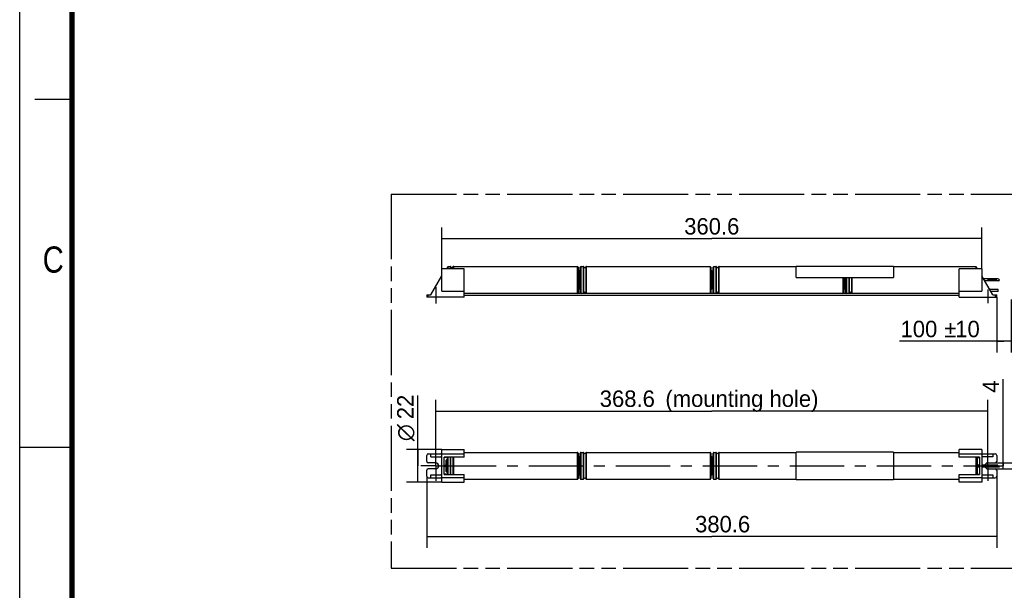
# Model space of a CAD drawing. Header units: millimetres. Extents: x 0 to 210, y 0 to 297.
# Tile 2 of 7: x 0 to 131, y 129 to 206. Entities that reach past the tile are written whole.
import ezdxf
from ezdxf.enums import TextEntityAlignment as Align

# ---------------------------------------------------------------- set-up
doc = ezdxf.new("R2010")
doc.units = ezdxf.units.MM
doc.header["$LTSCALE"] = 19.36
doc.linetypes.add('CENTER', pattern=[0.6, 0.375, -0.075, 0.075, -0.075])
doc.linetypes.add('PHANTOM', pattern=[0.8, 0.45, -0.05, 0.1, -0.05, 0.1, -0.05])
doc.layers.get('0').update_dxf_attribs({"linetype": 'CONTINUOUS'})
for name, color, linetype in [('DEFAULT_3', 7, 'PHANTOM'), ('Z_AXIS', 7, 'CONTINUOUS'), ('Z_DIM_2D', 7, 'CONTINUOUS')]:
    doc.layers.add(name, color=color, linetype=linetype)
doc.styles.add('TEXTSTYLE_2', font='txt', dxfattribs={"width": 0.75})
doc.styles.add('TEXTSTYLE_3', font='tridonic-metric-print-light.otf')
doc.styles.add('TEXTSTYLE_4', font='gdt', dxfattribs={"width": 0.7})
doc.dimstyles.new('DIMSTYLE_2', dxfattribs={"dimtxt": 2.2, "dimasz": 3.5, "dimexe": 1.5, "dimexo": 0, "dimgap": 0.55, "dimtad": 1, "dimdec": 4, "dimlfac": 5, "dimdsep": 46, "dimtxsty": 'TEXTSTYLE_3', "dimblk": '_FILLED', "dimblk1": '_FILLED', "dimblk2": '_FILLED', "dimcen": 0.09, "dimclrt": 5, "dimadec": 4, "dimazin": 2, "dimtp": 0.1, "dimtm": 0.1, "dimtfac": 1, "dimtdec": 4, "dimtofl": 0, "dimtmove": 0, "dimatfit": 3, "dimldrblk": '_FILLED', "dimfxl": 0, "dimtolj": 1, "dimarcsym": 0})
doc.dimstyles.new('DIMSTYLE_3', dxfattribs={"dimtxt": 2.2, "dimasz": 3.5, "dimexe": 1.5, "dimexo": 0, "dimgap": 0.55, "dimtad": 1, "dimdec": 4, "dimlfac": 5, "dimdsep": 46, "dimtxsty": 'TEXTSTYLE_3', "dimblk": '_FILLED', "dimblk1": '_FILLED', "dimblk2": '_FILLED', "dimcen": 0.09, "dimclrt": 5, "dimadec": 4, "dimazin": 2, "dimtp": 0.2, "dimtm": 0.2, "dimtfac": 1, "dimtdec": 4, "dimtofl": 0, "dimtmove": 0, "dimatfit": 3, "dimldrblk": '_FILLED', "dimfxl": 0, "dimtolj": 1, "dimarcsym": 0})
doc.dimstyles.new('DIMSTYLE_4', dxfattribs={"dimtxt": 2.2, "dimasz": 3.5, "dimexe": 1.5, "dimexo": 0, "dimgap": 0.55, "dimtad": 1, "dimdec": 4, "dimlfac": 5, "dimdsep": 46, "dimtxsty": 'TEXTSTYLE_3', "dimblk": '_FILLED', "dimblk1": '_FILLED', "dimblk2": '_FILLED', "dimcen": 0.09, "dimclrt": 5, "dimadec": 4, "dimazin": 2, "dimtp": 0.5, "dimtm": 0.5, "dimtfac": 1, "dimtdec": 4, "dimtofl": 0, "dimtmove": 0, "dimatfit": 3, "dimldrblk": '_FILLED', "dimfxl": 0, "dimtolj": 1, "dimarcsym": 0})
doc.dimstyles.new('DIMSTYLE_5', dxfattribs={"dimtxt": 2.2, "dimasz": 3.5, "dimexe": 1.5, "dimexo": 0, "dimgap": 0.55, "dimtad": 1, "dimdec": 4, "dimlfac": 5, "dimdsep": 46, "dimtxsty": 'TEXTSTYLE_3', "dimblk": '_FILLED', "dimblk1": '_FILLED', "dimblk2": '_FILLED', "dimcen": 0.09, "dimclrt": 5, "dimadec": 4, "dimazin": 2, "dimtp": 0.3, "dimtm": 0.3, "dimtfac": 1, "dimtdec": 4, "dimtofl": 0, "dimtmove": 0, "dimatfit": 3, "dimldrblk": '_FILLED', "dimfxl": 0, "dimtolj": 1, "dimarcsym": 0})

# ---------------------------------------------------------------- blocks, each defined once
blk = doc.blocks.new('*D5')
at = {"layer": 'Z_DIM_2D', "color": 2, "linetype": 'Continuous', "transparency": 16777216}
for p, q in [((56.37, 172.36), (56.37, 177.88)), ((128.49, 172.36), (128.49, 177.88)), ((56.37, 176.38), (92.43, 176.38)), ((128.49, 176.38), (92.43, 176.38))]:
    blk.add_line(p, q, dxfattribs=at)
at = {"layer": 'Z_DIM_2D', "color": 5, "linetype": 'Continuous', "transparency": 16777216, "style": 'TEXTSTYLE_3'}
blk.add_text('360.6', height=2.2, dxfattribs=at).set_placement((92.43, 176.93), align=Align.CENTER)
blk = doc.blocks.new('_FILLED')
at = {"color": 0, "linetype": 'ByBlock'}
blk.add_solid([(0, 0), (-1, 0.125), (-1, -0.125)], dxfattribs=at)
blk = doc.blocks.new('_NONE')
blk = doc.blocks.new('*D6')
at = {"layer": 'Z_DIM_2D', "color": 2, "linetype": 'Continuous', "transparency": 16777216}
for p, q in [((53.16, 146), (53.16, 155.39)), ((56.37, 148.2), (51.66, 148.2)), ((53.16, 148.2), (53.16, 146)), ((53.16, 143.8), (53.16, 146)), ((56.37, 143.8), (51.66, 143.8))]:
    blk.add_line(p, q, dxfattribs=at)
at = {"layer": 'Z_DIM_2D', "color": 5, "linetype": 'Continuous', "transparency": 16777216}
for s, style, p in [('22', 'TEXTSTYLE_3', (52.61, 152.24)), ('n', 'TEXTSTYLE_4', (52.61, 149.3))]:
    blk.add_text(s, height=2.2, rotation=90, dxfattribs=dict(at, style=style)).set_placement(p)
blk = doc.blocks.new('*D7')
at = {"layer": 'Z_DIM_2D', "color": 2, "linetype": 'Continuous', "transparency": 16777216}
for p, q in [((130.49, 168.56), (130.49, 161.15)), ((132.42, 168.26), (132.42, 161.15)), ((131.45, 162.65), (117.51, 162.65)), ((130.49, 162.65), (131.45, 162.65)), ((132.42, 162.65), (131.45, 162.65))]:
    blk.add_line(p, q, dxfattribs=at)
at = {"layer": 'Z_DIM_2D', "color": 5, "linetype": 'Continuous', "transparency": 16777216}
for s, style, p in [('`', 'TEXTSTYLE_4', (125.11, 163.2)), ('100', 'TEXTSTYLE_3', (122.55, 163.2)), ('10', 'TEXTSTYLE_3', (128.22, 163.2))]:
    blk.add_text(s, height=2.2, dxfattribs=dict(at, style=style)).set_placement(p, align=Align.RIGHT)
blk = doc.blocks.new('*D8')
at = {"layer": 'Z_DIM_2D', "color": 2, "linetype": 'Continuous', "transparency": 16777216}
for p, q in [((55.57, 146.45), (55.57, 154.83)), ((129.29, 146.52), (129.29, 154.83)), ((55.57, 153.33), (92.43, 153.33)), ((129.29, 153.33), (92.43, 153.33))]:
    blk.add_line(p, q, dxfattribs=at)
at = {"layer": 'Z_DIM_2D', "color": 5, "linetype": 'Continuous', "transparency": 16777216, "style": 'TEXTSTYLE_3'}
for s, p in [('368.6', (81.15, 153.88)), (' (mounting hole)', (96.05, 153.88))]:
    blk.add_text(s, height=2.2, dxfattribs=at).set_placement(p, align=Align.CENTER)
blk = doc.blocks.new('*D9')
at = {"layer": 'Z_DIM_2D', "color": 2, "linetype": 'Continuous', "transparency": 16777216}
for p, q in [((54.37, 144.6), (54.37, 135.06)), ((130.49, 144.6), (130.49, 135.06)), ((54.37, 136.56), (92.43, 136.56)), ((130.49, 136.56), (92.43, 136.56))]:
    blk.add_line(p, q, dxfattribs=at)
at = {"layer": 'Z_DIM_2D', "color": 5, "linetype": 'Continuous', "transparency": 16777216, "style": 'TEXTSTYLE_3'}
blk.add_text('380.6', height=2.2, dxfattribs=at).set_placement((93.88, 137.11), align=Align.CENTER)
blk = doc.blocks.new('*D10')
at = {"layer": 'Z_DIM_2D', "color": 2, "linetype": 'Continuous', "transparency": 16777216}
for p, q in [((131.35, 146), (131.35, 157.58)), ((130.29, 146.4), (132.85, 146.4)), ((131.35, 146.4), (131.35, 146)), ((131.35, 145.6), (131.35, 146)), ((130.29, 145.6), (132.85, 145.6))]:
    blk.add_line(p, q, dxfattribs=at)
at = {"layer": 'Z_DIM_2D', "color": 5, "linetype": 'Continuous', "transparency": 16777216, "style": 'TEXTSTYLE_3'}
blk.add_text('4', height=2.2, rotation=90, dxfattribs=at).set_placement((130.8, 155.78))

msp = doc.modelspace()

# ---------------------------------------------------------------- linework, layer by layer
at = {"color": 2, "linetype": 'Continuous'}
for p, q in [((0, 0), (0, 297)), ((7, 195), (2, 195)), ((130.650614, 170.9858), (130.646943, 170.988064)), ((130.712809, 170.964545), (130.650614, 170.9858)), ((130.77527, 170.941583), (130.712809, 170.964545)), ((130.722339, 170.728064), (130.819017, 170.792187)), ((130.827079, 170.914463), (130.77527, 170.941583)), ((130.819017, 170.792187), (130.860972, 170.863644)), ((130.860972, 170.863644), (130.827079, 170.914463)), ((130.669387, 169.328064), (130.669387, 169.588064)), ((0, 148.5), (7, 148.5)), ((130.569388, 146.051925), (130.639366, 146.128164)), ((130.650614, 146.001823), (130.569388, 146.051925)), ((130.639366, 146.128164), (130.654638, 146.134087)), ((130.712809, 145.980568), (130.650614, 146.001823)), ((130.77527, 145.957606), (130.712809, 145.980568)), ((130.827079, 145.930486), (130.77527, 145.957606)), ((130.860972, 145.879667), (130.827079, 145.930486)), ((130.857695, 145.874087), (130.860972, 145.879667))]:
    msp.add_line(p, q, dxfattribs=at)
at = {"color": 7, "linetype": 'Continuous'}
for p, q in [((56.369982, 169.348097), (56.369982, 172.358064)), ((59.369982, 172.358064), (56.369982, 172.358064)), ((57.129982, 172.358064), (57.129982, 172.55806)), ((57.229982, 172.658064), (57.500854, 172.658064)), ((57.959111, 172.658064), (74.469982, 172.658064)), ((59.369982, 168.558064), (59.369982, 172.358064)), ((74.569982, 172.558059), (74.569982, 169.158363)), ((74.869982, 169.158068), (74.869982, 172.55806)), ((74.969982, 172.658064), (75.240854, 172.658064)), ((75.699111, 172.658064), (92.209982, 172.658064)), ((92.309982, 172.558059), (92.309982, 169.158363)), ((92.609982, 169.158068), (92.609982, 172.55806)), ((92.709982, 172.658064), (92.980854, 172.658064)), ((93.439111, 172.658064), (103.689982, 172.658064)), ((103.689982, 172.698064), (116.689982, 172.698064)), ((103.689982, 171.183771), (103.689982, 172.698063)), ((116.689982, 172.698063), (116.689982, 171.183771)), ((116.689982, 172.658064), (127.689982, 172.658064)), ((128.489982, 172.358064), (125.489982, 172.358064)), ((125.489982, 168.558064), (125.489982, 172.358064)), ((127.789982, 172.558059), (127.789982, 172.358064)), ((128.489982, 172.358064), (128.489982, 169.348097)), ((54.907982, 168.858064), (56.369982, 171.390264)), ((74.569982, 172.158064), (74.609982, 172.158064)), ((74.669982, 172.09805), (74.669982, 169.618077)), ((74.709982, 171.414852), (74.669982, 171.414852)), ((74.709982, 170.958), (74.669982, 170.958)), ((74.709982, 170.118054), (74.709982, 171.598031)), ((74.869982, 171.658064), (74.769982, 171.658064)), ((92.309982, 172.158064), (92.349982, 172.158064)), ((92.409982, 172.09805), (92.409982, 169.618077)), ((92.449982, 171.414852), (92.409982, 171.414852)), ((92.449982, 170.958), (92.409982, 170.958)), ((92.449982, 170.118054), (92.449982, 171.598031)), ((92.609982, 171.658064), (92.509982, 171.658064)), ((103.689982, 171.191009), (116.689982, 171.191009)), ((103.689982, 171.183771), (116.689982, 171.183771)), ((110.049982, 171.183771), (110.049982, 169.158363)), ((110.149982, 171.183771), (110.149982, 169.618077)), ((110.189982, 170.958), (110.149982, 170.958)), ((110.189982, 170.118054), (110.189982, 171.183771)), ((110.349982, 169.158068), (110.349982, 171.183771)), ((129.951982, 168.858064), (128.489982, 171.390264)), ((130.646943, 170.988064), (128.722198, 170.988064)), ((74.709982, 170.301276), (74.669982, 170.301276)), ((74.869982, 170.058064), (74.769982, 170.058064)), ((92.449982, 170.301276), (92.409982, 170.301276)), ((92.609982, 170.058064), (92.509982, 170.058064)), ((110.189982, 170.301276), (110.149982, 170.301276)), ((110.349982, 170.058064), (110.249982, 170.058064)), ((130.722339, 170.728064), (128.872313, 170.728064)), ((54.369982, 168.858064), (54.369982, 168.558064)), ((54.369982, 168.858064), (54.907982, 168.858064)), ((59.369982, 168.558064), (54.369982, 168.558064)), ((56.369982, 169.348097), (59.369982, 169.348097)), ((125.489982, 169.058064), (59.369982, 169.058064)), ((125.489982, 168.798064), (59.369982, 168.798064)), ((74.569982, 169.558064), (74.609982, 169.558064)), ((92.309982, 169.558064), (92.349982, 169.558064)), ((110.049982, 169.558064), (110.089982, 169.558064)), ((125.489982, 169.348097), (128.489982, 169.348097)), ((125.489982, 168.558064), (130.489982, 168.558064)), ((130.669387, 169.588064), (129.530507, 169.588064)), ((130.669387, 169.328064), (129.680621, 169.328064)), ((129.951982, 168.858064), (130.489982, 168.858064)), ((130.489982, 168.558064), (130.489982, 168.858064)), ((54.369982, 146.604087), (54.369982, 147.404087)), ((54.569982, 147.604087), (56.369982, 147.604087)), ((54.907982, 147.204087), (54.907982, 147.604087)), ((56.369982, 148.204087), (59.369982, 148.204087)), ((56.369982, 143.804097), (56.369982, 148.204077)), ((56.369982, 147.613434), (59.369982, 147.613434)), ((59.369982, 147.170277), (59.369982, 148.204077)), ((59.369982, 147.804087), (74.469982, 147.804087)), ((74.569982, 147.704082), (74.569982, 144.304091)), ((74.569982, 147.304087), (74.609982, 147.304087)), ((74.869982, 144.304092), (74.869982, 147.704082)), ((74.969982, 147.804087), (75.240854, 147.804087)), ((75.699111, 147.804087), (92.209982, 147.804087)), ((92.309982, 147.704082), (92.309982, 144.304091)), ((92.309982, 147.304087), (92.349982, 147.304087)), ((92.609982, 144.304092), (92.609982, 147.704082)), ((92.709982, 147.804087), (92.980854, 147.804087)), ((93.439111, 147.804087), (103.689982, 147.804087)), ((116.689982, 147.813713), (103.689982, 147.813713)), ((103.689982, 144.19446), (103.689982, 147.813713)), ((116.689982, 147.813713), (116.689982, 144.19446)), ((116.689982, 147.804087), (125.489982, 147.804087)), ((128.489982, 148.204087), (125.489982, 148.204087)), ((125.489982, 147.170277), (125.489982, 148.204077)), ((125.489982, 147.613434), (128.489982, 147.613434)), ((128.489982, 148.204077), (128.489982, 143.804096)), ((128.489982, 147.604087), (130.289982, 147.604087)), ((129.951982, 147.604087), (129.951982, 147.204087)), ((130.489982, 147.404087), (130.489982, 146.604087)), ((55.569982, 146.404087), (54.569982, 146.404087)), ((54.907982, 147.204087), (56.369982, 147.204087)), ((56.669982, 144.837896), (56.669982, 147.170277)), ((59.369982, 147.170277), (56.669982, 147.170277)), ((56.969982, 147.109824), (56.669982, 147.109824)), ((56.969982, 146.134087), (56.889982, 146.134087)), ((56.889982, 145.874093), (56.889982, 146.13408)), ((56.969982, 147.170277), (56.969982, 147.10983)), ((56.969982, 145.264088), (56.969982, 146.743931)), ((57.129982, 146.804087), (57.029982, 146.804087)), ((57.129982, 144.837896), (57.129982, 147.170277)), ((74.669982, 147.244086), (74.669982, 144.764087)), ((74.709982, 146.560875), (74.669982, 146.560875)), ((74.709982, 146.104023), (74.669982, 146.104023)), ((74.709982, 145.264088), (74.709982, 146.743931)), ((74.869982, 146.804087), (74.769982, 146.804087)), ((92.409982, 147.244086), (92.409982, 144.764087)), ((92.449982, 146.560875), (92.409982, 146.560875)), ((92.449982, 146.104023), (92.409982, 146.104023)), ((92.449982, 145.264088), (92.449982, 146.743931)), ((92.609982, 146.804087), (92.509982, 146.804087)), ((128.189982, 147.170277), (125.489982, 147.170277)), ((127.789982, 147.170277), (127.789982, 144.837896)), ((127.889982, 147.170277), (127.889982, 144.837896)), ((127.889982, 147.109824), (128.189982, 147.109824)), ((127.889982, 146.134087), (128.189982, 146.134087)), ((128.089982, 145.874095), (128.089982, 146.134078)), ((128.189982, 147.170277), (128.189982, 144.837896)), ((129.951982, 147.204087), (128.489982, 147.204087)), ((128.489982, 146.134087), (130.654638, 146.134087)), ((129.289982, 146.404087), (130.289982, 146.404087)), ((54.369982, 144.604087), (54.369982, 145.404087)), ((55.569982, 145.604087), (54.569982, 145.604087)), ((54.907982, 144.404087), (54.907982, 144.804087)), ((54.907982, 144.804087), (56.369982, 144.804087)), ((56.969982, 144.89835), (56.669982, 144.89835)), ((56.669982, 144.837896), (59.369982, 144.837896)), ((56.969982, 145.874087), (56.889982, 145.874087)), ((56.969982, 144.898343), (56.969982, 144.837896)), ((57.129982, 145.204087), (57.029982, 145.204087)), ((59.369982, 143.804096), (59.369982, 144.837896)), ((74.569982, 144.704087), (74.609982, 144.704087)), ((74.709982, 145.447299), (74.669982, 145.447299)), ((74.869982, 145.204087), (74.769982, 145.204087)), ((92.309982, 144.704087), (92.349982, 144.704087)), ((92.449982, 145.447299), (92.409982, 145.447299)), ((92.609982, 145.204087), (92.509982, 145.204087)), ((125.489982, 144.837896), (128.189982, 144.837896)), ((125.489982, 143.804096), (125.489982, 144.837896)), ((127.889982, 145.874087), (128.189982, 145.874087)), ((127.889982, 144.89835), (128.189982, 144.89835)), ((128.489982, 145.874087), (130.857695, 145.874087)), ((128.489982, 144.804087), (129.951982, 144.804087)), ((129.289982, 145.604087), (130.289982, 145.604087)), ((129.951982, 144.804087), (129.951982, 144.404087)), ((130.489982, 145.404087), (130.489982, 144.604087)), ((54.569982, 144.404087), (56.369982, 144.404087)), ((59.369982, 144.394739), (56.369982, 144.394739)), ((56.369982, 143.804087), (59.369982, 143.804087)), ((59.369982, 144.204087), (74.469982, 144.204087)), ((74.969982, 144.204087), (75.240854, 144.204087)), ((75.699111, 144.204087), (92.209982, 144.204087)), ((92.709982, 144.204087), (92.980854, 144.204087)), ((93.439111, 144.204087), (103.689982, 144.204087)), ((103.689982, 144.19446), (116.689982, 144.19446)), ((116.689982, 144.204087), (125.489982, 144.204087)), ((128.489982, 144.394739), (125.489982, 144.394739)), ((128.489982, 143.804087), (125.489982, 143.804087)), ((128.489982, 144.404087), (130.289982, 144.404087))]:
    msp.add_line(p, q, dxfattribs=at)
at = {"color": 9, "linetype": 'Continuous'}
for p, q in [((57.229982, 172.358064), (57.229982, 172.658064)), ((57.500854, 172.658064), (57.500854, 172.358064)), ((57.592505, 172.358064), (57.592505, 172.598064)), ((57.86746, 172.598064), (57.86746, 172.358064)), ((57.959111, 172.358064), (57.959111, 172.658064)), ((74.469982, 172.658064), (74.469982, 169.058064)), ((74.969982, 169.058064), (74.969982, 172.658064)), ((75.240854, 172.658064), (75.240854, 169.058064)), ((75.332505, 169.118064), (75.332505, 172.598064)), ((75.60746, 172.598064), (75.60746, 169.118064)), ((75.699111, 169.058064), (75.699111, 172.658064)), ((92.209982, 172.658064), (92.209982, 169.058064)), ((92.709982, 169.058064), (92.709982, 172.658064)), ((92.980854, 172.658064), (92.980854, 169.058064)), ((93.072505, 169.118064), (93.072505, 172.598064)), ((93.34746, 172.598064), (93.34746, 169.118064)), ((93.439111, 169.058064), (93.439111, 172.658064)), ((127.689982, 172.658064), (127.689982, 172.358064)), ((56.25451, 171.190264), (56.369982, 171.190264)), ((74.609982, 172.158064), (74.609982, 169.558064)), ((74.769982, 170.058064), (74.769982, 171.658064)), ((92.349982, 172.158064), (92.349982, 169.558064)), ((92.509982, 170.058064), (92.509982, 171.658064)), ((109.949982, 171.183771), (109.949982, 169.058064)), ((110.089982, 171.183771), (110.089982, 169.558064)), ((110.249982, 170.058064), (110.249982, 171.183771)), ((110.449982, 169.058064), (110.449982, 171.183771)), ((110.720854, 171.183771), (110.720854, 169.058064)), ((110.812505, 169.118064), (110.812505, 171.183771)), ((111.08746, 171.183771), (111.08746, 169.118064)), ((111.179111, 169.058064), (111.179111, 171.183771)), ((128.489982, 171.190264), (128.605455, 171.190264)), ((54.569982, 168.558064), (54.569982, 168.858064)), ((130.289982, 168.858064), (130.289982, 168.558064)), ((74.469982, 147.804087), (74.469982, 144.204087)), ((74.609982, 147.304087), (74.609982, 144.704087)), ((74.969982, 144.204087), (74.969982, 147.804087)), ((75.240854, 147.804087), (75.240854, 144.204087)), ((75.332505, 144.264087), (75.332505, 147.744087)), ((75.60746, 147.744087), (75.60746, 144.264087)), ((75.699111, 144.204087), (75.699111, 147.804087)), ((92.209982, 147.804087), (92.209982, 144.204087)), ((92.349982, 147.304087), (92.349982, 144.704087)), ((92.709982, 144.204087), (92.709982, 147.804087)), ((92.980854, 147.804087), (92.980854, 144.204087)), ((93.072505, 144.264087), (93.072505, 147.744087)), ((93.34746, 147.744087), (93.34746, 144.264087)), ((93.439111, 144.204087), (93.439111, 147.804087)), ((57.029982, 145.204087), (57.029982, 146.804087)), ((57.229982, 144.837896), (57.229982, 147.170277)), ((57.500854, 147.170277), (57.500854, 144.837896)), ((57.592505, 144.837896), (57.592505, 147.170277)), ((57.86746, 147.170277), (57.86746, 144.837896)), ((57.959111, 144.837896), (57.959111, 147.170277)), ((74.769982, 145.204087), (74.769982, 146.804087)), ((92.509982, 145.204087), (92.509982, 146.804087)), ((127.689982, 147.170277), (127.689982, 144.837896)), ((127.829982, 147.170277), (127.829982, 144.837896))]:
    msp.add_line(p, q, dxfattribs=at)
at = {"color": 7, "linetype": 'Continuous', "const_width": 0.7}
msp.add_lwpolyline([(7, 7), (7, 290)], dxfattribs=at)
at = {"color": 7, "linetype": 'Continuous'}
for points in [[(56.369982, 147.404087), (56.369591, 147.421316), (56.368217, 147.438848), (56.365878, 147.456839), (56.362521, 147.474816), (56.358017, 147.492537), (56.352615, 147.509458), (56.346605, 147.524774), (56.339735, 147.539022), (56.331815, 147.552611), (56.322951, 147.565111), (56.313141, 147.576324), (56.302518, 147.58596), (56.291142, 147.593714), (56.279231, 147.599441), (56.26705, 147.602868), (56.25451, 147.604087)], [(56.25451, 147.204087), (56.265998, 147.205055), (56.2774, 147.208068), (56.288809, 147.213152), (56.299941, 147.22023), (56.310589, 147.22933), (56.320611, 147.240164), (56.329816, 147.252531), (56.338148, 147.266202), (56.345436, 147.280785), (56.351838, 147.296575), (56.357544, 147.314008), (56.362281, 147.33227), (56.365789, 147.350829), (56.368212, 147.369277), (56.369618, 147.386957), (56.369982, 147.404087)], [(128.605455, 147.604087), (128.593966, 147.603119), (128.582565, 147.600106), (128.571155, 147.595022), (128.560023, 147.587944), (128.549376, 147.578844), (128.539353, 147.56801), (128.530149, 147.555643), (128.521816, 147.541971), (128.514528, 147.527389), (128.508127, 147.511599), (128.502421, 147.494166), (128.497684, 147.475904), (128.494176, 147.457345), (128.491752, 147.438897), (128.490347, 147.421217), (128.489982, 147.404087)], [(128.489982, 147.404087), (128.490373, 147.386857), (128.491747, 147.369326), (128.494087, 147.351334), (128.497443, 147.333357), (128.501947, 147.315636), (128.507349, 147.298716), (128.51336, 147.283399), (128.52023, 147.269152), (128.528149, 147.255563), (128.537013, 147.243063), (128.546824, 147.23185), (128.557447, 147.222213), (128.568822, 147.21446), (128.580733, 147.208732), (128.592915, 147.205305), (128.605455, 147.204087)], [(56.369982, 144.604087), (56.369591, 144.621316), (56.368217, 144.638848), (56.365878, 144.656839), (56.362521, 144.674816), (56.358017, 144.692537), (56.352615, 144.709458), (56.346605, 144.724774), (56.339735, 144.739022), (56.331815, 144.752611), (56.322951, 144.765111), (56.313141, 144.776324), (56.302518, 144.78596), (56.291142, 144.793714), (56.279231, 144.799441), (56.26705, 144.802868), (56.25451, 144.804087)], [(128.605455, 144.804087), (128.593966, 144.803119), (128.582565, 144.800106), (128.571155, 144.795022), (128.560023, 144.787944), (128.549376, 144.778844), (128.539353, 144.76801), (128.530149, 144.755643), (128.521816, 144.741971), (128.514528, 144.727389), (128.508127, 144.711599), (128.502421, 144.694166), (128.497684, 144.675904), (128.494176, 144.657345), (128.491752, 144.638897), (128.490347, 144.621217), (128.489982, 144.604087)], [(56.25451, 144.404087), (56.265998, 144.405055), (56.2774, 144.408068), (56.288809, 144.413152), (56.299941, 144.42023), (56.310589, 144.42933), (56.320611, 144.440164), (56.329816, 144.452531), (56.338148, 144.466202), (56.345436, 144.480785), (56.351838, 144.496575), (56.357544, 144.514008), (56.362281, 144.53227), (56.365789, 144.550829), (56.368212, 144.569277), (56.369618, 144.586957), (56.369982, 144.604087)], [(128.489982, 144.604087), (128.490373, 144.586857), (128.491747, 144.569326), (128.494087, 144.551334), (128.497443, 144.533357), (128.501947, 144.515636), (128.507349, 144.498716), (128.51336, 144.483399), (128.52023, 144.469152), (128.528149, 144.455563), (128.537013, 144.443063), (128.546824, 144.43185), (128.557447, 144.422213), (128.568822, 144.41446), (128.580733, 144.408732), (128.592915, 144.405305), (128.605455, 144.404087)]]:
    msp.add_lwpolyline(points, dxfattribs=at)
for centre, radius, start, end in [((57.229982, 172.558064), 0.1, 90, 180), ((57.500854, 172.558064), 0.1, 23.57817848, 90), ((57.729982, 172.658064), 0.15, 203.57817848, 336.42182152), ((57.959111, 172.558064), 0.1, 90, 156.42182152), ((74.469982, 172.558064), 0.1, 0, 90), ((74.969982, 172.558064), 0.1, 90, 180), ((75.240854, 172.558064), 0.1, 23.57817848, 90), ((75.469982, 172.658064), 0.15, 203.57817848, 336.42182152), ((75.699111, 172.558064), 0.1, 90, 156.42182152), ((92.209982, 172.558064), 0.1, 0, 90), ((92.709982, 172.558064), 0.1, 90, 180), ((92.980854, 172.558064), 0.1, 23.57817848, 90), ((93.209982, 172.658064), 0.15, 203.57817848, 336.42182152), ((93.439111, 172.558064), 0.1, 90, 156.42182152), ((127.689982, 172.558064), 0.1, 0, 90), ((74.609982, 172.098064), 0.06, 0, 90), ((74.769982, 171.598064), 0.06, 90, 180), ((92.349982, 172.098064), 0.06, 0, 90), ((92.509982, 171.598064), 0.06, 90, 180), ((74.769982, 170.118064), 0.06, 180, 270), ((92.509982, 170.118064), 0.06, 180, 270), ((110.249982, 170.118064), 0.06, 180, 270), ((74.469982, 169.158064), 0.1, 270, 360), ((74.609982, 169.618064), 0.06, 270, 360), ((74.969982, 169.158064), 0.1, 180, 270), ((75.240854, 169.158064), 0.1, 270, 336.42182152), ((75.469982, 169.058064), 0.15, 23.57817848, 156.42182152), ((75.699111, 169.158064), 0.1, 203.57817848, 270), ((92.209982, 169.158064), 0.1, 270, 360), ((92.349982, 169.618064), 0.06, 270, 360), ((92.709982, 169.158064), 0.1, 180, 270), ((92.980854, 169.158064), 0.1, 270, 336.42182152), ((93.209982, 169.058064), 0.15, 23.57817848, 156.42182152), ((93.439111, 169.158064), 0.1, 203.57817848, 270), ((109.949982, 169.158064), 0.1, 270, 360), ((110.089982, 169.618064), 0.06, 270, 360), ((110.449982, 169.158064), 0.1, 180, 270), ((110.720854, 169.158064), 0.1, 270, 336.42182152), ((110.949982, 169.058064), 0.15, 23.57817848, 156.42182152), ((111.179111, 169.158064), 0.1, 203.57817848, 270), ((54.569982, 147.404087), 0.2, 90, 180), ((74.469982, 147.704087), 0.1, 0, 90), ((74.609982, 147.244087), 0.06, 0, 90), ((74.969982, 147.704087), 0.1, 90, 180), ((75.240854, 147.704087), 0.1, 23.57817848, 90), ((75.469982, 147.804087), 0.15, 203.57817848, 336.42182152), ((75.699111, 147.704087), 0.1, 90, 156.42182152), ((92.209982, 147.704087), 0.1, 0, 90), ((92.349982, 147.244087), 0.06, 0, 90), ((92.709982, 147.704087), 0.1, 90, 180), ((92.980854, 147.704087), 0.1, 23.57817848, 90), ((93.209982, 147.804087), 0.15, 203.57817848, 336.42182152), ((93.439111, 147.704087), 0.1, 90, 156.42182152), ((130.289982, 147.404087), 0.2, 0, 90), ((54.569982, 146.604087), 0.2, 180, 270), ((55.569982, 146.004087), 0.4, 270, 90), ((57.029982, 146.744087), 0.06, 90, 180), ((74.769982, 146.744087), 0.06, 90, 180), ((92.509982, 146.744087), 0.06, 90, 180), ((128.089982, 146.004087), 0.13, 89.99607487, 269.99607487), ((129.289982, 146.004087), 0.4, 90, 161.01913768), ((130.289982, 146.604087), 0.2, 270, 360), ((54.569982, 145.404087), 0.2, 90, 180), ((57.029982, 145.264087), 0.06, 180, 270), ((74.609982, 144.764087), 0.06, 270, 360), ((74.769982, 145.264087), 0.06, 180, 270), ((92.349982, 144.764087), 0.06, 270, 360), ((92.509982, 145.264087), 0.06, 180, 270), ((129.289982, 146.004087), 0.4, 198.98015551, 270), ((130.289982, 145.404087), 0.2, 0, 90), ((54.569982, 144.604087), 0.2, 180, 270), ((74.469982, 144.304087), 0.1, 270, 360), ((74.969982, 144.304087), 0.1, 180, 270), ((75.240854, 144.304087), 0.1, 270, 336.42182152), ((75.469982, 144.204087), 0.15, 23.57817848, 156.42182152), ((75.699111, 144.304087), 0.1, 203.57817848, 270), ((92.209982, 144.304087), 0.1, 270, 360), ((92.709982, 144.304087), 0.1, 180, 270), ((92.980854, 144.304087), 0.1, 270, 336.42182152), ((93.209982, 144.204087), 0.15, 23.57817848, 156.42182152), ((93.439111, 144.304087), 0.1, 203.57817848, 270), ((130.289982, 144.604087), 0.2, 270, 360)]:
    msp.add_arc(centre, radius, start, end, dxfattribs=at)
at = {"layer": 'DEFAULT_3', "color": 7, "linetype": 'PHANTOM'}
for p, q in [((49.609248, 182.330336), (49.609248, 132.330336)), ((49.609248, 182.330336), (149.609248, 182.330336)), ((49.609248, 132.330336), (149.609248, 132.330336))]:
    msp.add_line(p, q, dxfattribs=at)
at = {"layer": 'Z_AXIS', "color": 7, "linetype": 'CENTER'}
for p, q in [((55.569982, 169.887058), (55.569982, 167.728837)), ((129.256688, 170.858064), (130.489982, 170.858064)), ((129.289982, 169.573492), (129.289982, 167.769606)), ((55.569982, 146.004087), (55.569982, 148.004107)), ((129.289982, 146.004087), (129.289982, 148.004107)), ((55.569982, 146.004087), (53.569962, 146.004087)), ((55.569982, 146.004087), (55.569982, 144.004067)), ((55.569982, 146.004087), (56.37268, 146.004087)), ((56.37268, 146.004087), (130.489982, 146.004087)), ((129.289982, 146.004087), (129.289982, 144.004067)), ((130.489982, 146.004087), (131.290002, 146.004087))]:
    msp.add_line(p, q, dxfattribs=at)

# ---------------------------------------------------------------- texts
at = {"color": 5, "linetype": 'Continuous', "style": 'TEXTSTYLE_2', "width": 0.833333}
msp.add_text('C', height=3.5, dxfattribs=at).set_placement((3.070169, 171.833626))

# ---------------------------------------------------------------- dimensions: what is measured, and where the dimension line sits
at = {"layer": 'Z_DIM_2D', "color": 2, "linetype": 'Continuous'}
for base, p1, p2, picture, middle in [((128.489982, 176.381127), (56.369982, 172.358064), (128.489982, 172.358064), '*D5', (92.415635, 176.381127)), ((130.489982, 136.558191), (54.369982, 144.604087), (130.489982, 144.604087), '*D9', (93.868725, 136.558191))]:
    dim = msp.add_linear_dim(base=base, p1=p1, p2=p2, dimstyle='DIMSTYLE_4', override={"dimblk1": 'NONE', "dimblk2": 'NONE', "dimsah": 1}, dxfattribs=at)
    dim.commit()
    dim.dimension.update_dxf_attribs({"geometry": picture, "text_midpoint": middle, "dimtype": 160})
for base, p1, p2, angle, text, dimstyle, picture, middle in [((130.4899824, 162.646842), (132.4158716, 168.2580639), (130.4899824, 168.5580639), 180, '<>%%p10', 'DIMSTYLE_5', '*D7', (122.8673974, 162.646842)), ((53.161043, 148.204087), (56.369982, 143.804087), (56.369982, 148.204087), 90, '%%c<>', 'DIMSTYLE_3', '*D6', (53.161043, 152.349202))]:
    dim = msp.add_linear_dim(base=base, p1=p1, p2=p2, angle=angle, text=text, dimstyle=dimstyle, override={"dimblk1": 'NONE', "dimblk2": 'NONE', "dimsah": 1}, dxfattribs=at)
    dim.commit()
    dim.dimension.update_dxf_attribs({"geometry": picture, "text_midpoint": middle, "dimtype": 160})
dim = msp.add_linear_dim(base=(131.346304, 146.404087), p1=(132.846304, 145.604087), p2=(132.846304, 146.404087), angle=90, dimstyle='DIMSTYLE_2', override={"dimblk1": 'NONE', "dimblk2": 'NONE', "dimsah": 1}, dxfattribs=at)
dim.commit()
dim.dimension.update_dxf_attribs({"geometry": '*D10', "text_midpoint": (131.346304, 156.669788), "dimtype": 160})
dim = msp.add_linear_dim(base=(129.289982, 153.32893), p1=(55.569982, 146.445923), p2=(129.289982, 146.521037), text='<> (mounting hole)', dimstyle='DIMSTYLE_4', override={"dimblk1": 'NONE', "dimblk2": 'NONE', "dimsah": 1}, dxfattribs=at)
dim.commit()
dim.dimension.update_dxf_attribs({"geometry": '*D8', "text_midpoint": (92.429982, 153.32893), "dimtype": 160})

doc.saveas('drawing.dxf')
